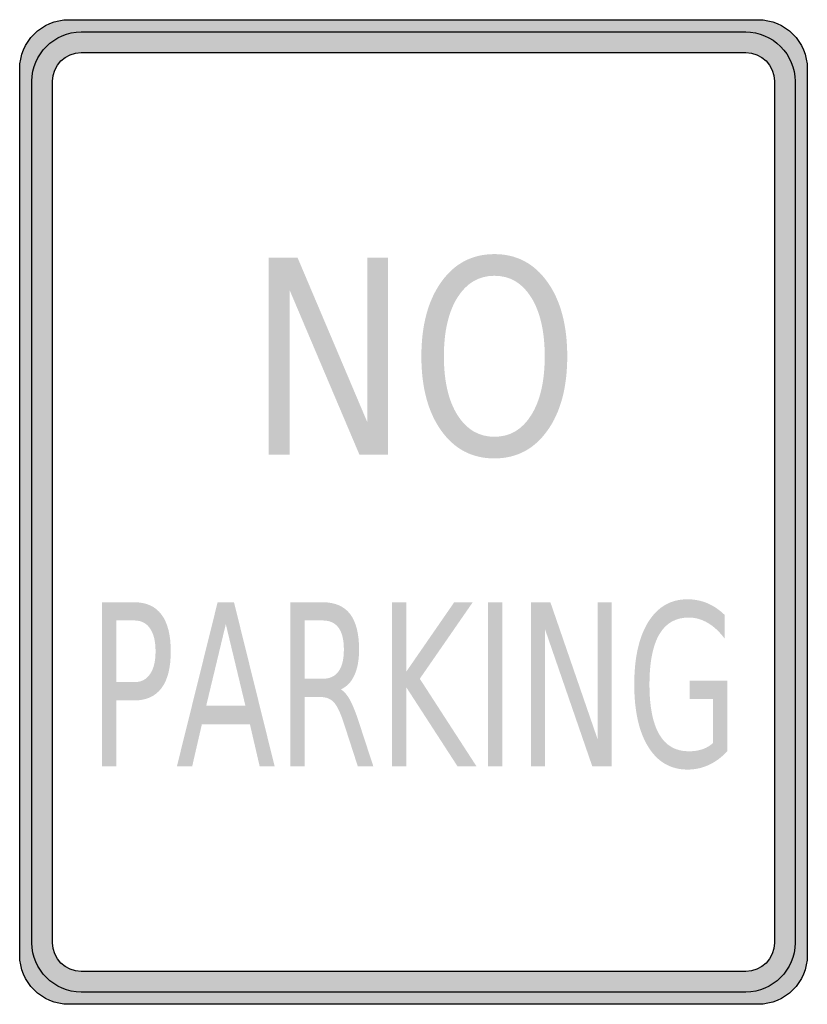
# Model space of a CAD drawing. Header units: inches. Extents: x -0.5 to 0.5, y -0.63 to 0.62.
import ezdxf

# ---------------------------------------------------------------- set-up
doc = ezdxf.new("R2010")
doc.units = ezdxf.units.IN
doc.header["$MEASUREMENT"] = 0

msp = doc.modelspace()

# ---------------------------------------------------------------- hatches: boundary and pattern name
h = msp.add_hatch(color=7)
edge = h.paths.add_edge_path()
edge.add_spline(control_points=[(-0.5, 0.5625), (-0.5, 0.597), (-0.472, 0.625), (-0.4375, 0.625)], knot_values=[0, 0, 0, 0, 1, 1, 1, 1], degree=3, periodic=0)
edge.add_line((-0.4375, 0.625), (0.4375, 0.625))
edge.add_spline(control_points=[(0.4375, 0.625), (0.472, 0.625), (0.5, 0.597), (0.5, 0.5625)], knot_values=[0, 0, 0, 0, 1, 1, 1, 1], degree=3, periodic=0)
edge.add_line((0.5, 0.5625), (0.5, -0.5625))
edge.add_spline(control_points=[(0.5, -0.5625), (0.5, -0.597), (0.472, -0.625), (0.4375, -0.625)], knot_values=[0, 0, 0, 0, 1, 1, 1, 1], degree=3, periodic=0)
edge.add_line((0.4375, -0.625), (-0.4375, -0.625))
edge.add_spline(control_points=[(-0.4375, -0.625), (-0.472, -0.625), (-0.5, -0.597), (-0.5, -0.5625)], knot_values=[0, 0, 0, 0, 1, 1, 1, 1], degree=3, periodic=0)
edge.add_line((-0.5, -0.5625), (-0.5, 0.5625))
edge = h.paths.add_edge_path(flags=0)
edge.add_spline(control_points=[(-0.4583, 0.5469), (-0.4583, 0.567), (-0.442, 0.5833), (-0.4219, 0.5833)], knot_values=[0, 0, 0, 0, 1, 1, 1, 1], degree=3, periodic=0)
edge.add_line((-0.4219, 0.5833), (0.4219, 0.5833))
edge.add_spline(control_points=[(0.4219, 0.5833), (0.442, 0.5833), (0.4583, 0.567), (0.4583, 0.5469)], knot_values=[0, 0, 0, 0, 1, 1, 1, 1], degree=3, periodic=0)
edge.add_line((0.4583, 0.5469), (0.4583, -0.5469))
edge.add_spline(control_points=[(0.4583, -0.5469), (0.4583, -0.567), (0.442, -0.5833), (0.4219, -0.5833)], knot_values=[0, 0, 0, 0, 1, 1, 1, 1], degree=3, periodic=0)
edge.add_line((0.4219, -0.5833), (-0.4219, -0.5833))
edge.add_spline(control_points=[(-0.4219, -0.5833), (-0.442, -0.5833), (-0.4583, -0.567), (-0.4583, -0.5469)], knot_values=[0, 0, 0, 0, 1, 1, 1, 1], degree=3, periodic=0)
edge.add_line((-0.4583, -0.5469), (-0.4583, 0.5469))
h = msp.add_hatch(color=7)
edge = h.paths.add_edge_path()
edge.add_spline(control_points=[(0.4844, 0.5469), (0.4844, 0.5634), (0.4778, 0.5793), (0.4661, 0.5911), (0.4543, 0.6028), (0.4385, 0.6094), (0.4219, 0.6094)], knot_values=[0, 0, 0, 0, 1, 1, 1, 2, 2, 2, 2], degree=3, periodic=0)
edge.add_line((0.4219, 0.6094), (-0.4219, 0.6094))
edge.add_spline(control_points=[(-0.4219, 0.6094), (-0.4564, 0.6094), (-0.4844, 0.5814), (-0.4844, 0.5469)], knot_values=[0, 0, 0, 0, 1, 1, 1, 1], degree=3, periodic=0)
edge.add_line((-0.4844, 0.5469), (-0.4844, -0.5469))
edge.add_spline(control_points=[(-0.4844, -0.5469), (-0.4844, -0.5814), (-0.4564, -0.6094), (-0.4219, -0.6094)], knot_values=[0, 0, 0, 0, 1, 1, 1, 1], degree=3, periodic=0)
edge.add_line((-0.4219, -0.6094), (0.4219, -0.6094))
edge.add_spline(control_points=[(0.4219, -0.6094), (0.4564, -0.6094), (0.4844, -0.5814), (0.4844, -0.5469)], knot_values=[0, 0, 0, 0, 1, 1, 1, 1], degree=3, periodic=0)
edge.add_line((0.4844, -0.5469), (0.4844, 0.5469))
edge = h.paths.add_edge_path(flags=0)
edge.add_spline(control_points=[(0.4583, -0.5469), (0.4583, -0.567), (0.442, -0.5833), (0.4219, -0.5833)], knot_values=[0, 0, 0, 0, 1, 1, 1, 1], degree=3, periodic=0)
edge.add_line((0.4219, -0.5833), (-0.4219, -0.5833))
edge.add_spline(control_points=[(-0.4219, -0.5833), (-0.442, -0.5833), (-0.4583, -0.567), (-0.4583, -0.5469)], knot_values=[0, 0, 0, 0, 1, 1, 1, 1], degree=3, periodic=0)
edge.add_line((-0.4583, -0.5469), (-0.4583, 0.5469))
edge.add_spline(control_points=[(-0.4583, 0.5469), (-0.4583, 0.567), (-0.442, 0.5833), (-0.4219, 0.5833)], knot_values=[0, 0, 0, 0, 1, 1, 1, 1], degree=3, periodic=0)
edge.add_line((-0.4219, 0.5833), (0.4219, 0.5833))
edge.add_spline(control_points=[(0.4219, 0.5833), (0.442, 0.5833), (0.4583, 0.567), (0.4583, 0.5469)], knot_values=[0, 0, 0, 0, 1, 1, 1, 1], degree=3, periodic=0)
edge.add_line((0.4583, 0.5469), (0.4583, -0.5469))
h = msp.add_hatch(color=7)
edge = h.paths.add_edge_path()
edge.add_spline(control_points=[(0.1027, 0.3274), (0.1308, 0.3274), (0.1532, 0.3156), (0.17, 0.2921), (0.1868, 0.2686), (0.1952, 0.2371), (0.1952, 0.1976), (0.1952, 0.1582), (0.1868, 0.1268), (0.17, 0.1033), (0.1532, 0.0798), (0.1308, 0.068), (0.1027, 0.068), (0.0746, 0.068), (0.0521, 0.0797), (0.0353, 0.1032), (0.0185, 0.1266), (0.01, 0.1581), (0.01, 0.1976), (0.01, 0.2371), (0.0185, 0.2686), (0.0353, 0.2921), (0.0521, 0.3156), (0.0746, 0.3274), (0.1027, 0.3274)], knot_values=[0, 0, 0, 0, 1, 1, 1, 2, 2, 2, 3, 3, 3, 4, 4, 4, 5, 5, 5, 6, 6, 6, 7, 7, 7, 8, 8, 8, 8], degree=3, periodic=0)
edge = h.paths.add_edge_path(flags=0)
edge.add_spline(control_points=[(0.1027, 0.2999), (0.0831, 0.2999), (0.0675, 0.2908), (0.0559, 0.2725), (0.0444, 0.2542), (0.0386, 0.2292), (0.0386, 0.1976), (0.0386, 0.1661), (0.0444, 0.1412), (0.0559, 0.1229), (0.0675, 0.1046), (0.0831, 0.0955), (0.1027, 0.0955), (0.1224, 0.0955), (0.138, 0.1046), (0.1494, 0.1229), (0.1609, 0.1412), (0.1666, 0.1661), (0.1666, 0.1976), (0.1666, 0.2292), (0.1609, 0.2542), (0.1494, 0.2725), (0.138, 0.2908), (0.1224, 0.2999), (0.1027, 0.2999)], knot_values=[0, 0, 0, 0, 1, 1, 1, 2, 2, 2, 3, 3, 3, 4, 4, 4, 5, 5, 5, 6, 6, 6, 7, 7, 7, 8, 8, 8, 8], degree=3, periodic=0)
for points in [[(-0.1837, 0.3229), (-0.1472, 0.3229), (-0.0585, 0.1137), (-0.0585, 0.3229), (-0.0323, 0.3229), (-0.0323, 0.0729), (-0.0687, 0.0729), (-0.1574, 0.282), (-0.1574, 0.0729), (-0.1837, 0.0729), (-0.1837, 0.3229)], [(-0.0274, -0.1146), (-0.0091, -0.1146), (-0.0091, -0.2026), (0.0517, -0.1146), (0.0752, -0.1146), (0.008, -0.2117), (0.08, -0.3229), (0.0559, -0.3229), (-0.0091, -0.2226), (-0.0091, -0.3229), (-0.0274, -0.3229), (-0.0274, -0.1146)], [(0.0944, -0.1146), (0.1127, -0.1146), (0.1127, -0.3229), (0.0944, -0.3229), (0.0944, -0.1146)], [(0.1492, -0.1146), (0.1738, -0.1146), (0.2339, -0.2889), (0.2339, -0.1146), (0.2517, -0.1146), (0.2517, -0.3229), (0.227, -0.3229), (0.1669, -0.1486), (0.1669, -0.3229), (0.1492, -0.3229), (0.1492, -0.1146)]]:
    msp.add_hatch(color=7).paths.add_polyline_path(points)
h = msp.add_hatch(color=7)
edge = h.paths.add_edge_path()
edge.add_line((0.3804, -0.2932), (0.3804, -0.2372))
edge.add_line((0.3804, -0.2372), (0.3505, -0.2372))
edge.add_line((0.3505, -0.2372), (0.3505, -0.2141))
edge.add_line((0.3505, -0.2141), (0.3986, -0.2141))
edge.add_line((0.3986, -0.2141), (0.3986, -0.3035))
edge.add_spline(control_points=[(0.3986, -0.3035), (0.3915, -0.3112), (0.3837, -0.3171), (0.3752, -0.321), (0.3667, -0.325), (0.3576, -0.327), (0.3479, -0.327), (0.3267, -0.327), (0.3102, -0.3175), (0.2982, -0.2984), (0.2863, -0.2794), (0.2803, -0.2529), (0.2803, -0.219), (0.2803, -0.1849), (0.2863, -0.1584), (0.2982, -0.1394), (0.3102, -0.1203), (0.3267, -0.1108), (0.3479, -0.1108), (0.3567, -0.1108), (0.3651, -0.1125), (0.3731, -0.1158), (0.381, -0.1192), (0.3883, -0.1241), (0.395, -0.1306)], knot_values=[0, 0, 0, 0, 1, 1, 1, 2, 2, 2, 3, 3, 3, 4, 4, 4, 5, 5, 5, 6, 6, 6, 7, 7, 7, 8, 8, 8, 8], degree=3, periodic=0)
edge.add_line((0.395, -0.1306), (0.395, -0.1606))
edge.add_spline(control_points=[(0.395, -0.1606), (0.3883, -0.1518), (0.3811, -0.1451), (0.3735, -0.1407), (0.3658, -0.1362), (0.3578, -0.134), (0.3494, -0.134), (0.3329, -0.134), (0.3204, -0.1411), (0.3121, -0.1553), (0.3038, -0.1696), (0.2996, -0.1908), (0.2996, -0.219), (0.2996, -0.2471), (0.3038, -0.2682), (0.3121, -0.2825), (0.3204, -0.2967), (0.3329, -0.3038), (0.3494, -0.3038), (0.3559, -0.3038), (0.3617, -0.3029), (0.3668, -0.3012), (0.3718, -0.2995), (0.3764, -0.2968), (0.3804, -0.2932)], knot_values=[0, 0, 0, 0, 1, 1, 1, 2, 2, 2, 3, 3, 3, 4, 4, 4, 5, 5, 5, 6, 6, 6, 7, 7, 7, 8, 8, 8, 8], degree=3, periodic=0)
h = msp.add_hatch(color=7)
edge = h.paths.add_edge_path()
edge.add_line((-0.3956, -0.1146), (-0.3542, -0.1146))
edge.add_spline(control_points=[(-0.3542, -0.1146), (-0.3391, -0.1146), (-0.3276, -0.1199), (-0.3198, -0.1304), (-0.312, -0.141), (-0.3082, -0.1564), (-0.3082, -0.1768), (-0.3082, -0.1974), (-0.312, -0.2129), (-0.3198, -0.2234), (-0.3276, -0.2339), (-0.3391, -0.2392), (-0.3542, -0.2392)], knot_values=[0, 0, 0, 0, 1, 1, 1, 2, 2, 2, 3, 3, 3, 4, 4, 4, 4], degree=3, periodic=0)
edge.add_line((-0.3542, -0.2392), (-0.3773, -0.2392))
edge.add_line((-0.3773, -0.2392), (-0.3773, -0.3229))
edge.add_line((-0.3773, -0.3229), (-0.3956, -0.3229))
edge.add_line((-0.3956, -0.3229), (-0.3956, -0.1146))
edge = h.paths.add_edge_path(flags=0)
edge.add_line((-0.3773, -0.1377), (-0.3773, -0.216))
edge.add_line((-0.3773, -0.216), (-0.3542, -0.216))
edge.add_spline(control_points=[(-0.3542, -0.216), (-0.3457, -0.216), (-0.3391, -0.2126), (-0.3345, -0.2058), (-0.3298, -0.1991), (-0.3275, -0.1894), (-0.3275, -0.1768), (-0.3275, -0.1644), (-0.3298, -0.1547), (-0.3345, -0.1479), (-0.3391, -0.1411), (-0.3457, -0.1377), (-0.3542, -0.1377)], knot_values=[0, 0, 0, 0, 1, 1, 1, 2, 2, 2, 3, 3, 3, 4, 4, 4, 4], degree=3, periodic=0)
edge.add_line((-0.3542, -0.1377), (-0.3773, -0.1377))
h = msp.add_hatch(color=7)
h.paths.add_polyline_path([(-0.2487, -0.1146), (-0.2279, -0.1146), (-0.1763, -0.3229), (-0.1953, -0.3229), (-0.2077, -0.2695), (-0.2687, -0.2695), (-0.281, -0.3229), (-0.3004, -0.3229), (-0.2487, -0.1146)])
h.paths.add_polyline_path([(-0.2383, -0.1424), (-0.2632, -0.246), (-0.2134, -0.246), (-0.2383, -0.1424)], flags=0)
h = msp.add_hatch(color=7)
edge = h.paths.add_edge_path()
edge.add_spline(control_points=[(-0.0923, -0.2252), (-0.0884, -0.2273), (-0.0845, -0.2317), (-0.0808, -0.2384), (-0.0771, -0.2451), (-0.0734, -0.2543), (-0.0696, -0.266)], knot_values=[0, 0, 0, 0, 1, 1, 1, 2, 2, 2, 2], degree=3, periodic=0)
edge.add_line((-0.0696, -0.266), (-0.051, -0.3229))
edge.add_line((-0.051, -0.3229), (-0.0707, -0.3229))
edge.add_line((-0.0707, -0.3229), (-0.088, -0.2695))
edge.add_spline(control_points=[(-0.088, -0.2695), (-0.0925, -0.2555), (-0.0968, -0.2463), (-0.101, -0.2417), (-0.1052, -0.2371), (-0.111, -0.2349), (-0.1182, -0.2349)], knot_values=[0, 0, 0, 0, 1, 1, 1, 2, 2, 2, 2], degree=3, periodic=0)
edge.add_line((-0.1182, -0.2349), (-0.1382, -0.2349))
edge.add_line((-0.1382, -0.2349), (-0.1382, -0.3229))
edge.add_line((-0.1382, -0.3229), (-0.1565, -0.3229))
edge.add_line((-0.1565, -0.3229), (-0.1565, -0.1146))
edge.add_line((-0.1565, -0.1146), (-0.1151, -0.1146))
edge.add_spline(control_points=[(-0.1151, -0.1146), (-0.0997, -0.1146), (-0.0881, -0.1196), (-0.0805, -0.1295), (-0.0729, -0.1395), (-0.0691, -0.1545), (-0.0691, -0.1746), (-0.0691, -0.1877), (-0.071, -0.1986), (-0.075, -0.2072), (-0.079, -0.2159), (-0.0847, -0.2219), (-0.0923, -0.2252)], knot_values=[0, 0, 0, 0, 1, 1, 1, 2, 2, 2, 3, 3, 3, 4, 4, 4, 4], degree=3, periodic=0)
edge = h.paths.add_edge_path(flags=0)
edge.add_line((-0.1382, -0.1377), (-0.1382, -0.2117))
edge.add_line((-0.1382, -0.2117), (-0.1151, -0.2117))
edge.add_spline(control_points=[(-0.1151, -0.2117), (-0.1063, -0.2117), (-0.0996, -0.2086), (-0.0951, -0.2023), (-0.0906, -0.196), (-0.0884, -0.1868), (-0.0884, -0.1746), (-0.0884, -0.1624), (-0.0906, -0.1532), (-0.0951, -0.147), (-0.0996, -0.1408), (-0.1063, -0.1377), (-0.1151, -0.1377)], knot_values=[0, 0, 0, 0, 1, 1, 1, 2, 2, 2, 3, 3, 3, 4, 4, 4, 4], degree=3, periodic=0)
edge.add_line((-0.1151, -0.1377), (-0.1382, -0.1377))

# ---------------------------------------------------------------- linework, layer by layer
at = {"color": 7}
for points in [[(-0.4375, 0.625), (0.4375, 0.625)], [(-0.4219, 0.6094), (0.4219, 0.6094)], [(-0.4219, 0.5833), (0.4219, 0.5833)], [(-0.5, -0.5625), (-0.5, 0.5625)], [(0.5, 0.5625), (0.5, -0.5625)], [(-0.4844, -0.5469), (-0.4844, 0.5469)], [(-0.4583, -0.5469), (-0.4583, 0.5469)], [(0.4583, 0.5469), (0.4583, -0.5469)], [(0.4844, 0.5469), (0.4844, -0.5469)], [(0.4219, -0.5833), (-0.4219, -0.5833)], [(0.4219, -0.6094), (-0.4219, -0.6094)], [(0.4375, -0.625), (-0.4375, -0.625)]]:
    msp.add_lwpolyline(points, dxfattribs=at)
for points in [[(-0.5, 0.5625), (-0.5, 0.597), (-0.472, 0.625), (-0.4375, 0.625)], [(0.4375, 0.625), (0.472, 0.625), (0.5, 0.597), (0.5, 0.5625)], [(-0.4844, 0.5469), (-0.4844, 0.5814), (-0.4564, 0.6094), (-0.4219, 0.6094)], [(-0.4583, 0.5469), (-0.4583, 0.567), (-0.442, 0.5833), (-0.4219, 0.5833)], [(0.4219, 0.5833), (0.442, 0.5833), (0.4583, 0.567), (0.4583, 0.5469)], [(-0.4219, -0.6094), (-0.4564, -0.6094), (-0.4844, -0.5814), (-0.4844, -0.5469)], [(-0.4219, -0.5833), (-0.442, -0.5833), (-0.4583, -0.567), (-0.4583, -0.5469)], [(0.4844, -0.5469), (0.4844, -0.5814), (0.4564, -0.6094), (0.4219, -0.6094)], [(0.4583, -0.5469), (0.4583, -0.567), (0.442, -0.5833), (0.4219, -0.5833)], [(-0.4375, -0.625), (-0.472, -0.625), (-0.5, -0.597), (-0.5, -0.5625)], [(0.5, -0.5625), (0.5, -0.597), (0.472, -0.625), (0.4375, -0.625)]]:
    msp.add_open_spline(points, degree=3, dxfattribs=at)
msp.add_open_spline([(0.4219, 0.6094), (0.4385, 0.6094), (0.4543, 0.6028), (0.4661, 0.5911), (0.4778, 0.5793), (0.4844, 0.5634), (0.4844, 0.5469)], degree=3, knots=[0, 0, 0, 0, 1, 1, 1, 2, 2, 2, 2], dxfattribs=at)

doc.saveas('drawing.dxf')
